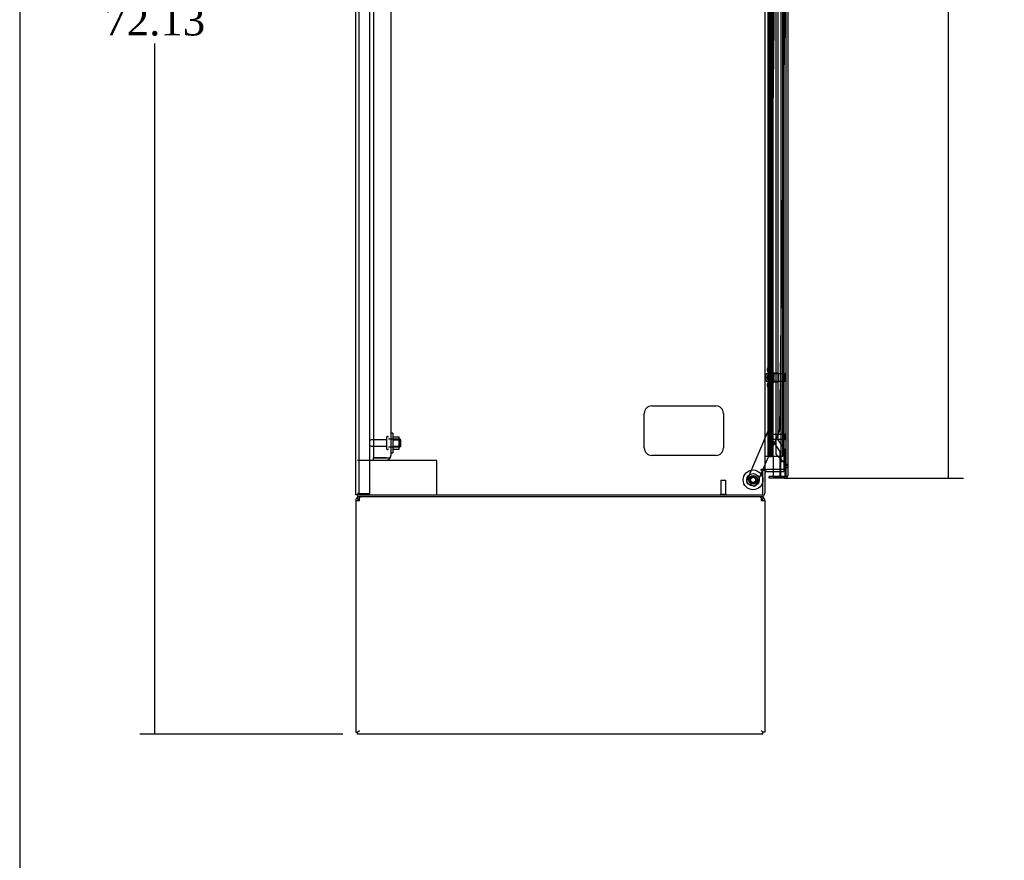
# Model space of a CAD drawing. Header units: inches. Extents: x 25 to 383, y 21 to 262.
# Tile 3 of 19: x 25 to 75, y 104 to 146. Entities that reach past the tile are written whole.
import ezdxf
from ezdxf.lldxf.tags import DXFTag

# ---------------------------------------------------------------- set-up
doc = ezdxf.new("R2010")
doc.units = ezdxf.units.IN
doc.header["$MEASUREMENT"] = 0
for name, color, linetype in [('COM43132', 7, 'Continuous'), ('COM50521', 7, 'Continuous'), ('COM50799-2', 7, 'Continuous'), ('COM54578-56', 7, 'Continuous'), ('COM54928-5', 7, 'Continuous'), ('COM55702-58', 7, 'Continuous'), ('COM56694-2', 7, 'Continuous'), ('COM70839-2', 7, 'Continuous'), ('COM71155-12', 7, 'Continuous'), ('COM71163-11', 7, 'Continuous'), ('Default', 7, 'Continuous'), ('GSK11033', 7, 'Continuous'), ('NTS166105', 7, 'Continuous'), ('NTS18147', 7, 'Continuous'), ('QLB20205', 7, 'Continuous'), ('ROL87452', 7, 'Continuous'), ('RVT17786', 7, 'Continuous'), ('STD21878', 7, 'Continuous'), ('STD26094', 7, 'Continuous'), ('STD26265', 7, 'Continuous'), ('WAF25059', 7, 'Continuous'), ('WAF25376', 7, 'Continuous'), ('WAM30038', 7, 'Continuous')]:
    doc.layers.add(name, color=color, linetype=linetype)
doc.styles.add('SEACAD_Times_New_Roman', font='times.ttf')
tags = doc.linetypes.add('HIDDEN2', pattern=[0.1875, 0.125, -0.0625]).pattern_tags.tags
tags[6:7] = [DXFTag(74, 4), DXFTag(75, 0), DXFTag(340, '0'), DXFTag(46, 0.0), DXFTag(50, 0.0), DXFTag(44, 0.0), DXFTag(45, 0.0)]
tags[4:5] = [DXFTag(74, 4), DXFTag(75, 0), DXFTag(340, '0'), DXFTag(46, 0.0), DXFTag(50, 0.0), DXFTag(44, 0.0), DXFTag(45, 0.0)]
doc.dimstyles.new('HAMMOND_(STH_-_300x200)', dxfattribs={"dimtxt": 1.5, "dimasz": 1.875, "dimexe": 0.75, "dimexo": 0.75, "dimgap": 0.375, "dimtad": 0, "dimtih": 1, "dimtoh": 1, "dimzin": 0, "dimdsep": 46, "dimtxsty": 'SEACAD_Times_New_Roman', "dimblk1": '_SE_FILLED', "dimblk2": '_SE_FILLED', "dimsah": 1, "dimcen": 0.75, "dimadec": 0, "dimazin": 0, "dimtfac": 0.8, "dimtofl": 0, "dimtmove": 0, "dimatfit": 3, "dimfxl": 0, "dimtolj": 1, "dimtzin": 0, "dimarcsym": 0})

# ---------------------------------------------------------------- blocks, each defined once
blk = doc.blocks.new('SE3')
at = {"layer": 'COM43132', "color": 7, "linetype": 'HIDDEN2'}
for p, q in [((19.218, 156.966), (19.218, 101.217)), ((20.093, 156.841), (20.093, 101.341)), ((19.218, 101.217), (19.843, 101.217)), ((19.218, 101.091), (19.218, 101.216)), ((19.843, 101.216), (19.218, 101.216)), ((19.843, 101.091), (19.218, 101.091)), ((19.843, 101.217), (20.021, 101.217)), ((19.843, 101.216), (19.843, 101.216)), ((19.843, 101.216), (19.97, 101.216)), ((19.97, 101.216), (20.021, 101.166)), ((20.093, 101.341), (20.093, 101.341)), ((20.093, 101.341), (20.093, 101.341))]:
    blk.add_line(p, q, dxfattribs=at)
for start, end in [(270, 315.4399), (315.4399, 359.8781), (359.9564, 0)]:
    blk.add_arc((19.843, 101.341), 0.25, start, end, dxfattribs=at)
blk.add_open_spline([(20.021, 101.217), (20.044, 101.237), (20.062, 101.258), (20.086, 101.3), (20.093, 101.32), (20.093, 101.341)], degree=3, knots=[0, 0, 0, 0, 0.5, 0.5, 1, 1, 1, 1], dxfattribs=at)
at = {"layer": 'COM50521', "color": 7, "linetype": 'HIDDEN2'}
for p, q in [((19.218, 101.091), (18.406, 101.091)), ((22.263, 101.091), (19.843, 101.091)), ((22.406, 101.091), (22.263, 101.091)), ((22.406, 99.341), (22.406, 101.091))]:
    blk.add_line(p, q, dxfattribs=at)
at = {"layer": 'COM50799-2', "color": 7, "linetype": 'Continuous'}
for p, q in [((40.159, 158.291), (40.159, 100.327)), ((39.414, 101.309), (39.414, 100.279)), ((39.814, 100.279), (39.221, 100.279)), ((39.221, 100.184), (39.221, 100.279)), ((40.016, 100.184), (39.221, 100.184)), ((39.414, 100.279), (40.016, 100.279)), ((40.016, 100.279), (40.016, 100.279)), ((40.016, 100.279), (40.078, 100.279)), ((40.016, 100.279), (40.129, 100.279)), ((40.078, 100.279), (40.129, 100.24)), ((40.159, 100.327), (40.159, 100.327)), ((40.159, 100.327), (40.159, 100.327)), ((40.159, 100.327), (40.159, 100.327))]:
    blk.add_line(p, q, dxfattribs=at)
at = {"layer": 'COM50799-2', "color": 7, "linetype": 'HIDDEN2'}
for p, q in [((39.314, 102.404), (39.314, 157.185)), ((39.314, 101.432), (39.314, 102.154)), ((39.314, 101.432), (39.414, 101.432)), ((39.355, 101.331), (39.414, 101.389)), ((39.414, 101.273), (39.355, 101.331))]:
    blk.add_line(p, q, dxfattribs=at)
for radius, end in [(0.143, 225), (0.048, 206.3843)]:
    blk.add_arc((39.457, 101.432), radius, 180, end, dxfattribs=at)
at = {"layer": 'COM50799-2', "color": 7, "linetype": 'Continuous'}
for start, end in [(270, 322.4964), (322.4964, 359.8439), (359.9238, 0)]:
    blk.add_arc((40.016, 100.327), 0.143, start, end, dxfattribs=at)
blk.add_open_spline([(40.129, 100.279), (40.139, 100.287), (40.146, 100.295), (40.153, 100.307), (40.155, 100.311), (40.158, 100.319), (40.159, 100.323), (40.159, 100.327)], degree=3, knots=[0, 0, 0, 0, 0.5, 0.5, 0.75, 0.75, 1, 1, 1, 1], dxfattribs=at)
at = {"layer": 'COM54578-56', "color": 7, "linetype": 'HIDDEN2'}
for p, q in [((39.247, 157.309), (39.247, 102.309)), ((39.347, 102.309), (39.347, 157.309)), ((39.901, 101.309), (39.901, 157.309)), ((39.171, 123.309), (39.171, 124.309)), ((39.18, 124.309), (39.18, 123.31)), ((39.307, 124.309), (39.307, 123.31)), ((39.18, 123.31), (39.18, 123.309)), ((39.18, 123.308), (39.307, 123.308)), ((39.255, 123.309), (39.255, 122.309)), ((39.297, 123.309), (39.297, 122.309)), ((39.352, 123.308), (39.307, 123.308)), ((39.171, 121.309), (39.171, 122.309)), ((39.18, 122.309), (39.18, 121.31)), ((39.307, 122.309), (39.307, 121.31)), ((39.18, 121.31), (39.18, 121.309)), ((39.18, 121.308), (39.307, 121.308)), ((39.255, 121.309), (39.255, 120.309)), ((39.297, 121.309), (39.297, 120.309)), ((39.352, 121.308), (39.307, 121.308)), ((39.171, 119.309), (39.171, 120.309)), ((39.18, 120.309), (39.18, 119.31)), ((39.307, 120.309), (39.307, 119.31)), ((39.18, 119.31), (39.18, 119.309)), ((39.18, 119.308), (39.307, 119.308)), ((39.255, 119.309), (39.255, 118.309)), ((39.297, 119.309), (39.297, 118.309)), ((39.352, 119.308), (39.307, 119.308)), ((39.171, 117.309), (39.171, 118.309)), ((39.18, 118.309), (39.18, 117.31)), ((39.307, 118.309), (39.307, 117.31)), ((39.18, 117.31), (39.18, 117.309)), ((39.18, 117.308), (39.307, 117.308)), ((39.255, 117.309), (39.255, 116.309)), ((39.297, 117.309), (39.297, 116.309)), ((39.352, 117.308), (39.307, 117.308)), ((39.171, 115.309), (39.171, 116.309)), ((39.18, 116.309), (39.18, 115.31)), ((39.307, 116.309), (39.307, 115.31)), ((39.18, 115.31), (39.18, 115.309)), ((39.18, 115.308), (39.307, 115.308)), ((39.255, 115.309), (39.255, 114.309)), ((39.297, 115.309), (39.297, 114.309)), ((39.352, 115.308), (39.307, 115.308)), ((39.171, 113.309), (39.171, 114.309)), ((39.18, 114.309), (39.18, 113.31)), ((39.307, 114.309), (39.307, 113.31)), ((39.18, 113.31), (39.18, 113.309)), ((39.18, 113.308), (39.307, 113.308)), ((39.255, 113.309), (39.255, 112.309)), ((39.297, 113.309), (39.297, 112.309)), ((39.352, 113.308), (39.307, 113.308)), ((39.171, 111.309), (39.171, 112.309)), ((39.18, 112.309), (39.18, 111.31)), ((39.307, 112.309), (39.307, 111.31)), ((39.18, 111.31), (39.18, 111.309)), ((39.18, 111.308), (39.307, 111.308)), ((39.255, 111.309), (39.255, 110.309)), ((39.297, 111.309), (39.297, 110.309)), ((39.352, 111.308), (39.307, 111.308)), ((39.171, 109.309), (39.171, 110.309)), ((39.18, 110.309), (39.18, 109.31)), ((39.307, 110.309), (39.307, 109.31)), ((39.18, 109.31), (39.18, 109.309)), ((39.18, 109.308), (39.307, 109.308)), ((39.255, 109.309), (39.255, 108.309)), ((39.297, 109.309), (39.297, 108.309)), ((39.352, 109.308), (39.307, 109.308)), ((39.171, 107.309), (39.171, 108.309)), ((39.18, 108.309), (39.18, 107.31)), ((39.307, 108.309), (39.307, 107.31)), ((39.18, 107.31), (39.18, 107.309)), ((39.18, 107.308), (39.307, 107.308)), ((39.255, 107.309), (39.255, 106.309)), ((39.297, 107.309), (39.297, 106.309)), ((39.352, 107.308), (39.307, 107.308)), ((39.171, 105.309), (39.171, 106.309)), ((39.18, 106.309), (39.18, 105.31)), ((39.307, 106.309), (39.307, 105.31)), ((39.18, 105.31), (39.18, 105.309)), ((39.18, 105.308), (39.307, 105.308)), ((39.255, 105.309), (39.255, 104.309)), ((39.297, 105.309), (39.297, 104.309)), ((39.352, 105.308), (39.307, 105.308)), ((39.171, 103.309), (39.171, 104.309)), ((39.18, 104.309), (39.18, 103.31)), ((39.307, 104.309), (39.307, 103.31)), ((39.18, 103.31), (39.18, 103.309)), ((39.18, 103.308), (39.307, 103.308)), ((39.255, 103.309), (39.255, 102.309)), ((39.297, 103.309), (39.297, 102.309)), ((39.352, 103.308), (39.307, 103.308)), ((39.171, 101.309), (39.171, 102.309)), ((39.18, 102.309), (39.18, 101.309)), ((39.247, 102.309), (39.247, 101.309)), ((39.307, 102.309), (39.307, 101.309)), ((39.347, 101.309), (39.347, 102.309)), ((39.234, 101.274), (39.234, 101.3)), ((39.234, 101.3), (39.284, 101.3)), ((39.284, 101.274), (39.234, 101.274)), ((39.247, 101.309), (39.247, 101.3)), ((39.309, 101.3), (39.284, 101.3)), ((39.309, 101.274), (39.284, 101.274)), ((39.309, 101.3), (39.359, 101.3)), ((39.359, 101.274), (39.309, 101.274)), ((39.347, 101.3), (39.347, 101.309)), ((39.359, 101.3), (39.359, 101.274)), ((39.414, 101.309), (39.901, 101.309))]:
    blk.add_line(p, q, dxfattribs=at)
at = {"layer": 'COM54578-56', "color": 7, "linetype": 'Continuous'}
for p, q in [((39.21, 123.309), (39.21, 124.309)), ((39.414, 123.309), (39.414, 124.309)), ((39.166, 122.309), (39.166, 123.309)), ((39.166, 123.309), (39.21, 123.309)), ((39.171, 123.309), (39.171, 122.309)), ((39.18, 123.31), (39.414, 123.31)), ((39.18, 123.309), (39.18, 122.309)), ((39.21, 123.309), (39.414, 123.309)), ((39.414, 122.309), (39.414, 123.31)), ((39.166, 122.309), (39.21, 122.309)), ((39.21, 122.309), (39.414, 122.309)), ((39.21, 122.309), (39.414, 122.309)), ((39.21, 121.309), (39.21, 122.309)), ((39.414, 121.309), (39.414, 122.309)), ((39.166, 120.309), (39.166, 121.309)), ((39.166, 121.309), (39.21, 121.309)), ((39.171, 121.309), (39.171, 120.309)), ((39.18, 121.31), (39.414, 121.31)), ((39.18, 121.309), (39.18, 120.309)), ((39.21, 121.309), (39.414, 121.309)), ((39.414, 120.309), (39.414, 121.31)), ((39.166, 120.309), (39.21, 120.309)), ((39.21, 120.309), (39.414, 120.309)), ((39.21, 120.309), (39.414, 120.309)), ((39.21, 119.309), (39.21, 120.309)), ((39.414, 119.309), (39.414, 120.309)), ((39.166, 118.309), (39.166, 119.309)), ((39.166, 119.309), (39.21, 119.309)), ((39.171, 119.309), (39.171, 118.309)), ((39.18, 119.31), (39.414, 119.31)), ((39.18, 119.309), (39.18, 118.309)), ((39.21, 119.309), (39.414, 119.309)), ((39.414, 118.309), (39.414, 119.31)), ((39.166, 118.309), (39.21, 118.309)), ((39.21, 118.309), (39.414, 118.309)), ((39.21, 118.309), (39.414, 118.309)), ((39.21, 117.309), (39.21, 118.309)), ((39.414, 117.309), (39.414, 118.309)), ((39.166, 116.309), (39.166, 117.309)), ((39.166, 117.309), (39.21, 117.309)), ((39.171, 117.309), (39.171, 116.309)), ((39.18, 117.31), (39.414, 117.31)), ((39.18, 117.309), (39.18, 116.309)), ((39.21, 117.309), (39.414, 117.309)), ((39.414, 116.309), (39.414, 117.31)), ((39.166, 116.309), (39.21, 116.309)), ((39.21, 116.309), (39.414, 116.309)), ((39.21, 116.309), (39.414, 116.309)), ((39.21, 115.309), (39.21, 116.309)), ((39.414, 115.309), (39.414, 116.309)), ((39.166, 114.309), (39.166, 115.309)), ((39.166, 115.309), (39.21, 115.309)), ((39.171, 115.309), (39.171, 114.309)), ((39.18, 115.31), (39.414, 115.31)), ((39.18, 115.309), (39.18, 114.309)), ((39.21, 115.309), (39.414, 115.309)), ((39.414, 114.309), (39.414, 115.31)), ((39.166, 114.309), (39.21, 114.309)), ((39.21, 114.309), (39.414, 114.309)), ((39.21, 114.309), (39.414, 114.309)), ((39.21, 113.309), (39.21, 114.309)), ((39.414, 113.309), (39.414, 114.309)), ((39.166, 112.309), (39.166, 113.309)), ((39.166, 113.309), (39.21, 113.309)), ((39.171, 113.309), (39.171, 112.309)), ((39.18, 113.31), (39.414, 113.31)), ((39.18, 113.309), (39.18, 112.309)), ((39.21, 113.309), (39.414, 113.309)), ((39.414, 112.309), (39.414, 113.31)), ((39.166, 112.309), (39.21, 112.309)), ((39.21, 112.309), (39.414, 112.309)), ((39.21, 112.309), (39.414, 112.309)), ((39.21, 111.309), (39.21, 112.309)), ((39.414, 111.309), (39.414, 112.309)), ((39.166, 110.309), (39.166, 111.309)), ((39.166, 111.309), (39.21, 111.309)), ((39.171, 111.309), (39.171, 110.309)), ((39.18, 111.31), (39.414, 111.31)), ((39.18, 111.309), (39.18, 110.309)), ((39.21, 111.309), (39.414, 111.309)), ((39.414, 110.309), (39.414, 111.31)), ((39.166, 110.309), (39.21, 110.309)), ((39.21, 110.309), (39.414, 110.309)), ((39.21, 110.309), (39.414, 110.309)), ((39.21, 109.309), (39.21, 110.309)), ((39.414, 109.309), (39.414, 110.309)), ((39.166, 108.309), (39.166, 109.309)), ((39.166, 109.309), (39.21, 109.309)), ((39.171, 109.309), (39.171, 108.309)), ((39.18, 109.31), (39.414, 109.31)), ((39.18, 109.309), (39.18, 108.309)), ((39.21, 109.309), (39.414, 109.309)), ((39.414, 108.309), (39.414, 109.31)), ((39.166, 108.309), (39.21, 108.309)), ((39.21, 108.309), (39.414, 108.309)), ((39.21, 108.309), (39.414, 108.309)), ((39.21, 107.309), (39.21, 108.309)), ((39.414, 107.309), (39.414, 108.309)), ((39.166, 106.309), (39.166, 107.309)), ((39.166, 107.309), (39.21, 107.309)), ((39.171, 107.309), (39.171, 106.309)), ((39.18, 107.31), (39.414, 107.31)), ((39.18, 107.309), (39.18, 106.309)), ((39.21, 107.309), (39.414, 107.309)), ((39.414, 106.309), (39.414, 107.31)), ((39.166, 106.309), (39.21, 106.309)), ((39.21, 106.309), (39.414, 106.309)), ((39.21, 106.309), (39.414, 106.309)), ((39.21, 105.309), (39.21, 106.309)), ((39.414, 105.309), (39.414, 106.309)), ((39.166, 104.309), (39.166, 105.309)), ((39.166, 105.309), (39.21, 105.309)), ((39.171, 105.309), (39.171, 104.309)), ((39.18, 105.31), (39.414, 105.31)), ((39.18, 105.309), (39.18, 104.309)), ((39.21, 105.309), (39.414, 105.309)), ((39.414, 104.309), (39.414, 105.31)), ((39.166, 104.309), (39.21, 104.309)), ((39.21, 104.309), (39.414, 104.309)), ((39.21, 104.309), (39.414, 104.309)), ((39.21, 103.309), (39.21, 104.309)), ((39.414, 103.309), (39.414, 104.309)), ((39.166, 102.309), (39.166, 103.309)), ((39.166, 103.309), (39.21, 103.309)), ((39.171, 103.309), (39.171, 102.309)), ((39.18, 103.31), (39.414, 103.31)), ((39.18, 103.309), (39.18, 102.309)), ((39.21, 103.309), (39.414, 103.309)), ((39.414, 102.309), (39.414, 103.31)), ((39.166, 102.309), (39.21, 102.309)), ((39.414, 102.309), (39.18, 102.309)), ((39.21, 101.309), (39.21, 102.309)), ((39.21, 102.309), (39.414, 102.309)), ((39.247, 102.309), (39.247, 102.309)), ((39.347, 102.309), (39.347, 102.309)), ((39.352, 102.309), (39.352, 102.309)), ((39.414, 102.309), (39.414, 102.309)), ((39.414, 101.309), (39.414, 102.309)), ((38.999, 101.309), (39.21, 101.309)), ((39.21, 101.309), (39.414, 101.309))]:
    blk.add_line(p, q, dxfattribs=at)
at = {"layer": 'COM54928-5', "color": 7, "linetype": 'Continuous'}
for p, q in [((18.433, 99.124), (18.366, 99.191)), ((18.501, 99.191), (18.501, 99.246)), ((18.501, 99.056), (18.501, 99.191)), ((38.809, 99.191), (38.809, 99.246)), ((38.809, 99.191), (38.809, 99.056)), ((38.876, 99.124), (38.943, 99.191)), ((18.311, 99.056), (18.311, 87.342)), ((18.311, 99.056), (18.501, 99.056)), ((38.809, 99.056), (38.999, 99.056)), ((38.999, 99.056), (38.999, 87.342)), ((18.311, 87.342), (18.406, 87.342)), ((18.406, 87.342), (18.501, 87.436)), ((18.406, 87.341), (18.501, 87.436)), ((18.406, 87.246), (18.406, 87.341)), ((38.904, 87.246), (18.406, 87.246)), ((38.904, 87.342), (38.809, 87.436)), ((38.904, 87.341), (38.809, 87.436)), ((38.999, 87.342), (38.904, 87.342)), ((38.904, 87.246), (38.904, 87.341))]:
    blk.add_line(p, q, dxfattribs=at)
for centre, radius, start, end in [((18.501, 99.056), 0.19, 135, 180), ((18.501, 99.056), 0.19, 90, 135), ((18.501, 99.056), 0.095, 135, 180), ((18.501, 99.056), 0.095, 90, 135), ((18.501, 99.056), 0.095, 90, 135), ((38.809, 99.056), 0.19, 45, 90), ((38.809, 99.056), 0.095, 45, 90), ((38.809, 99.056), 0.095, 0, 45), ((38.809, 99.056), 0.19, 0, 45)]:
    blk.add_arc(centre, radius, start, end, dxfattribs=at)
for points in [[(18.575, 99.246), (18.563, 99.246), (18.55, 99.242), (18.525, 99.222), (18.513, 99.208), (18.501, 99.191)], [(38.809, 99.191), (38.796, 99.208), (38.784, 99.222), (38.759, 99.242), (38.746, 99.246), (38.734, 99.246)]]:
    blk.add_open_spline(points, degree=3, knots=[0, 0, 0, 0, 0.5, 0.5, 1, 1, 1, 1], dxfattribs=at)
at = {"layer": 'COM55702-58', "color": 7, "linetype": 'HIDDEN2'}
for p, q in [((18.478, 99.423), (18.478, 159.173)), ((19.031, 99.423), (19.031, 159.173)), ((18.478, 99.423), (18.406, 99.423)), ((18.478, 99.423), (18.593, 99.423)), ((18.593, 99.423), (18.843, 99.423)), ((18.843, 99.423), (19.031, 99.423))]:
    blk.add_line(p, q, dxfattribs=at)
at = {"layer": 'COM56694-2', "color": 7, "linetype": 'HIDDEN2'}
for p, q in [((39.559, 157.214), (39.559, 101.404)), ((39.559, 101.404), (40.016, 100.947)), ((40.064, 100.832), (40.159, 100.832)), ((40.159, 100.707), (40.064, 100.707))]:
    blk.add_line(p, q, dxfattribs=at)
at = {"layer": 'COM56694-2', "color": 7, "linetype": 'Continuous'}
for start, end in [(322.4964, 337.5757), (340.1967, 0)]:
    blk.add_arc((40.016, 100.327), 0.143, start, end, dxfattribs=at)
at = {"layer": 'COM56694-2', "color": 7, "linetype": 'HIDDEN2'}
for points in [[(40.159, 100.832), (40.159, 100.842), (40.155, 100.851), (40.141, 100.87), (40.13, 100.88), (40.103, 100.899), (40.088, 100.909), (40.053, 100.928), (40.034, 100.937), (40.016, 100.947)], [(40.064, 100.832), (40.064, 100.842), (40.062, 100.851), (40.058, 100.87), (40.054, 100.88), (40.045, 100.899), (40.04, 100.909), (40.028, 100.928), (40.022, 100.937), (40.016, 100.947)]]:
    blk.add_open_spline(points, degree=3, knots=[0, 0, 0, 0, 0.25, 0.25, 0.5, 0.5, 0.75, 0.75, 1, 1, 1, 1], dxfattribs=at)
at = {"layer": 'COM70839-2', "color": 7, "linetype": 'HIDDEN2'}
for p, q in [((39.523, 128.558), (39.216, 102.714)), ((40.038, 127.177), (39.746, 102.627)), ((39.216, 102.714), (38.084, 100.071)), ((39.736, 102.579), (38.897, 100.621)), ((38.884, 100.591), (38.572, 99.862)), ((38.408, 99.796), (38.15, 99.907))]:
    blk.add_line(p, q, dxfattribs=at)
at = {"layer": 'COM70839-2', "color": 7, "linetype": 'Continuous'}
blk.add_line((38.897, 100.621), (38.884, 100.591), dxfattribs=at)
at = {"layer": 'COM70839-2', "color": 7, "linetype": 'HIDDEN2'}
blk.add_circle((38.404, 100.104), 0.129, dxfattribs=at)
for centre, start, end in [((39.621, 102.628), 336.8076, 359.3196), ((38.199, 100.022), 156.8076, 246.8076), ((38.457, 99.911), 246.8076, 336.8076)]:
    blk.add_arc(centre, 0.125, start, end, dxfattribs=at)
at = {"layer": 'COM71155-12', "color": 7, "linetype": 'Continuous'}
for p, q in [((18.311, 99.341), (18.311, 159.276)), ((38.999, 157.996), (38.999, 100.621)), ((38.999, 100.621), (38.809, 100.621)), ((38.809, 100.591), (38.904, 100.591)), ((38.904, 99.341), (38.904, 100.591)), ((38.999, 100.621), (39.094, 100.621)), ((39.414, 100.621), (39.094, 100.621)), ((18.501, 99.341), (18.311, 99.341)), ((18.501, 99.341), (38.904, 99.341))]:
    blk.add_line(p, q, dxfattribs=at)
at = {"layer": 'COM71155-12', "color": 7, "linetype": 'HIDDEN2'}
for p, q in [((39.966, 157.996), (39.966, 100.621)), ((39.966, 100.621), (39.414, 100.621))]:
    blk.add_line(p, q, dxfattribs=at)
at = {"layer": 'COM71155-12', "color": 7, "linetype": 'Continuous'}
blk.add_arc((38.809, 100.606), 0.015, 90, 270, dxfattribs=at)
at = {"layer": 'COM71163-11', "color": 7, "linetype": 'Continuous'}
for p, q in [((38.904, 100.591), (38.999, 100.591)), ((38.999, 100.591), (38.999, 99.436)), ((39.094, 100.526), (39.414, 100.526)), ((18.406, 99.341), (18.406, 99.246)), ((38.809, 99.246), (18.406, 99.246))]:
    blk.add_line(p, q, dxfattribs=at)
at = {"layer": 'COM71163-11', "color": 7, "linetype": 'HIDDEN2'}
for p in [(39.966, 100.621), (39.414, 100.526)]:
    blk.add_line(p, (39.966, 100.526), dxfattribs=at)
at = {"layer": 'COM71163-11', "color": 7, "linetype": 'Continuous'}
for centre, radius, start, end in [((39.094, 100.431), 0.19, 90, 122.6369), ((39.094, 100.431), 0.095, 90, 180), ((38.809, 99.436), 0.19, 270, 0)]:
    blk.add_arc(centre, radius, start, end, dxfattribs=at)
at = {"layer": 'COM71163-11', "color": 7, "linetype": 'HIDDEN2'}
blk.add_arc((38.809, 99.436), 0.095, 270, 0, dxfattribs=at)
at = {"layer": 'GSK11033', "color": 7, "linetype": 'HIDDEN2'}
for p, q in [((39.814, 157.589), (39.814, 101.029)), ((40.064, 157.589), (40.064, 101.029)), ((39.409, 156.554), (39.409, 102.054)), ((39.659, 156.475), (39.659, 102.133)), ((39.659, 102.133), (40.014, 101.625)), ((39.409, 102.054), (39.764, 101.547)), ((40.014, 101.625), (40.014, 100.279)), ((39.764, 101.547), (39.764, 100.279)), ((39.814, 101.029), (40.064, 101.029)), ((39.814, 101.029), (40.064, 101.029)), ((39.814, 100.279), (39.814, 101.029)), ((40.064, 101.029), (40.064, 100.279))]:
    blk.add_line(p, q, dxfattribs=at)
at = {"layer": 'GSK11033', "color": 7, "linetype": 'Continuous'}
for p, q in [((39.764, 100.279), (39.764, 100.279)), ((40.064, 100.279), (39.814, 100.279)), ((39.814, 100.279), (39.814, 100.279)), ((40.064, 100.279), (40.064, 100.279))]:
    blk.add_line(p, q, dxfattribs=at)
at = {"layer": 'NTS166105', "color": 7, "linetype": 'HIDDEN2'}
for p, q in [((20.189, 102.282), (20.509, 102.282)), ((20.189, 102.121), (20.509, 102.121)), ((20.509, 102.121), (20.509, 102.282)), ((20.509, 101.811), (20.509, 102.121)), ((20.189, 101.811), (20.509, 101.811)), ((20.189, 101.651), (20.509, 101.651)), ((20.509, 101.651), (20.509, 101.811))]:
    blk.add_line(p, q, dxfattribs=at)
at = {"layer": 'NTS18147', "color": 7, "linetype": 'HIDDEN2'}
for p, q in [((39.122, 105.68), (39.122, 105.625)), ((39.184, 105.774), (39.184, 105.779)), ((39.247, 105.779), (39.184, 105.779)), ((39.184, 105.774), (39.247, 105.774)), ((39.184, 105.586), (39.184, 105.468)), ((39.247, 105.586), (39.184, 105.586)), ((39.247, 105.774), (39.247, 105.779)), ((39.247, 105.586), (39.247, 105.774)), ((39.247, 105.468), (39.247, 105.586)), ((39.184, 105.468), (39.247, 105.468)), ((39.184, 105.09), (39.184, 104.972)), ((39.247, 105.09), (39.184, 105.09)), ((39.684, 105.499), (39.247, 105.499)), ((39.247, 105.09), (39.247, 105.468)), ((39.247, 104.972), (39.247, 105.09)), ((39.247, 105.059), (39.684, 105.059)), ((39.684, 105.059), (39.684, 105.499)), ((39.122, 104.933), (39.122, 104.878)), ((39.184, 104.972), (39.247, 104.972)), ((39.184, 104.784), (39.184, 104.779)), ((39.247, 104.784), (39.184, 104.784)), ((39.184, 104.779), (39.247, 104.779)), ((39.247, 104.784), (39.247, 104.972)), ((39.247, 104.784), (39.247, 104.779))]:
    blk.add_line(p, q, dxfattribs=at)
blk.add_arc((39.44, 105.279), 0.318, 143.6338, 216.3662, dxfattribs=at)
for centre, start_param, end_param in [((39.44, 105.68), 2.506883, 3.776302), ((39.44, 105.625), 3.141593, 3.776302), ((39.44, 104.878), 2.506883, 3.776302), ((39.44, 104.933), 2.506883, 3.141593)]:
    blk.add_ellipse(centre, major_axis=(0.318, 0), ratio=0.5, start_param=start_param, end_param=end_param, dxfattribs=at)
at = {"layer": 'QLB20205', "color": 7, "linetype": 'HIDDEN2'}
for p, q in [((33.279, 103.841), (36.529, 103.841)), ((32.904, 101.716), (32.904, 103.466)), ((36.904, 103.466), (36.904, 101.716)), ((36.529, 101.341), (33.279, 101.341))]:
    blk.add_line(p, q, dxfattribs=at)
for centre, start, end in [((33.279, 103.466), 90, 180), ((36.529, 103.466), 0, 90), ((33.279, 101.716), 180, 270), ((36.529, 101.716), 270, 0)]:
    blk.add_arc(centre, 0.375, start, end, dxfattribs=at)
at = {"layer": 'ROL87452', "color": 7, "linetype": 'HIDDEN2'}
for radius in [0.5, 0.206]:
    blk.add_circle((38.404, 100.104), radius, dxfattribs=at)
at = {"layer": 'RVT17786', "color": 7, "linetype": 'HIDDEN2'}
blk.add_circle((38.404, 100.104), 0.217, dxfattribs=at)
at = {"layer": 'STD21878', "color": 7, "linetype": 'HIDDEN2'}
for p, q in [((39.314, 102.154), (39.314, 102.404)), ((40.032, 102.404), (39.314, 102.404)), ((39.314, 102.154), (40.032, 102.154)), ((40.032, 102.138), (40.032, 102.419)), ((40.064, 102.419), (40.032, 102.419)), ((40.032, 102.138), (40.064, 102.138)), ((36.779, 100.091), (37.029, 100.091)), ((36.779, 100.091), (36.779, 99.373)), ((37.029, 99.373), (37.029, 100.091)), ((36.763, 99.373), (37.044, 99.373)), ((36.763, 99.373), (36.763, 99.341)), ((37.044, 99.341), (37.044, 99.373))]:
    blk.add_line(p, q, dxfattribs=at)
at = {"layer": 'STD26094', "color": 7, "linetype": 'HIDDEN2'}
for p, q in [((19.868, 102.131), (19.091, 102.131)), ((19.868, 102.261), (19.868, 101.671)), ((19.938, 102.291), (19.898, 102.291)), ((20.555, 102.154), (19.968, 102.154)), ((20.555, 102.154), (20.555, 101.779)), ((20.593, 102.116), (20.555, 102.154)), ((20.593, 101.816), (20.593, 102.116)), ((19.091, 101.801), (19.868, 101.801)), ((19.898, 101.641), (19.938, 101.641)), ((19.968, 101.779), (20.555, 101.779)), ((20.555, 101.779), (20.593, 101.816))]:
    blk.add_line(p, q, dxfattribs=at)
for centre, radius, start, end in [((19.091, 102.071), 0.06, 90, 180), ((19.898, 102.261), 0.03, 90, 180), ((19.938, 102.261), 0.03, 0, 90), ((19.091, 101.861), 0.06, 180, 270), ((19.898, 101.671), 0.03, 180, 270), ((19.938, 101.671), 0.03, 270, 0)]:
    blk.add_arc(centre, radius, start, end, dxfattribs=at)
at = {"layer": 'STD26265', "color": 7, "linetype": 'HIDDEN2'}
for p, q in [((39.064, 105.094), (39.064, 105.464)), ((40.029, 105.464), (39.064, 105.464)), ((39.064, 105.094), (40.029, 105.094)), ((40.029, 105.094), (40.029, 105.464)), ((40.064, 105.429), (40.029, 105.464)), ((40.029, 105.094), (40.064, 105.129))]:
    blk.add_line(p, q, dxfattribs=at)
at = {"layer": 'WAF25059', "color": 7, "linetype": 'HIDDEN2'}
for p, q in [((20.189, 102.466), (20.093, 102.466)), ((20.189, 102.466), (20.189, 101.466)), ((20.093, 101.466), (20.189, 101.466))]:
    blk.add_line(p, q, dxfattribs=at)
at = {"layer": 'WAF25376', "color": 7, "linetype": 'HIDDEN2'}
for radius in [0.315, 0.14]:
    blk.add_circle((38.404, 100.104), radius, dxfattribs=at)
at = {"layer": 'WAM30038', "color": 7, "linetype": 'HIDDEN2'}
for p, q in [((39.372, 105.654), (39.372, 104.904)), ((39.396, 105.654), (39.372, 105.654)), ((39.396, 105.654), (39.396, 104.904)), ((39.414, 105.459), (39.444, 105.44)), ((39.444, 105.118), (39.414, 105.099)), ((39.46, 105.453), (39.415, 105.481)), ((39.415, 105.456), (39.46, 105.428)), ((39.46, 105.296), (39.415, 105.296)), ((39.415, 105.261), (39.46, 105.261)), ((39.46, 105.13), (39.415, 105.102)), ((39.415, 105.077), (39.46, 105.105)), ((39.444, 105.44), (39.46, 105.453)), ((39.46, 105.105), (39.444, 105.118)), ((39.46, 105.507), (39.46, 105.453)), ((39.46, 105.428), (39.46, 105.296)), ((39.46, 105.261), (39.46, 105.13)), ((39.46, 105.105), (39.46, 105.051)), ((39.372, 104.904), (39.396, 104.904))]:
    blk.add_line(p, q, dxfattribs=at)
for centre, radius, start, end in [((39.983, 106.185), 0.854, 226.5547, 228.2901), ((39.414, 105.278), 0.0182, 87.1609, 177.9942), ((39.414, 105.28), 0.0181, 181.7718, 273.073), ((39.98, 104.376), 0.85, 131.7058, 133.4493)]:
    blk.add_arc(centre, radius, start, end, dxfattribs=at)
for points, knots in [([(39.396, 105.481), (39.396, 105.479), (39.396, 105.476), (39.399, 105.472), (39.401, 105.469), (39.406, 105.463), (39.41, 105.459), (39.415, 105.456)], [0, 0, 0, 0, 0.25, 0.25, 0.5, 0.5, 1, 1, 1, 1]), ([(39.415, 105.102), (39.412, 105.1), (39.41, 105.099), (39.406, 105.095), (39.404, 105.093), (39.401, 105.089), (39.399, 105.086), (39.396, 105.081), (39.396, 105.079), (39.396, 105.077)], [0, 0, 0, 0, 0.25, 0.25, 0.5, 0.5, 0.75, 0.75, 1, 1, 1, 1]), ([(39.415, 105.481), (39.412, 105.482), (39.41, 105.484), (39.406, 105.485), (39.404, 105.486), (39.402, 105.486), (39.401, 105.486), (39.401, 105.486)], [0, 0, 0, 0, 0.25, 0.25, 0.5, 0.5, 0.5626015, 0.5626015, 0.5626015, 0.5626015]), ([(39.401, 105.072), (39.401, 105.072), (39.402, 105.072), (39.406, 105.072), (39.41, 105.074), (39.415, 105.077)], [0.4389304, 0.4389304, 0.4389304, 0.4389304, 0.5, 0.5, 1, 1, 1, 1]), ([(39.415, 105.547), (39.417, 105.545), (39.419, 105.543), (39.421, 105.542), (39.434, 105.53), (39.447, 105.519), (39.46, 105.507)], [0, 0, 0, 0, 0.141448, 0.141448, 0.141448, 1, 1, 1, 1]), ([(39.46, 105.051), (39.447, 105.039), (39.434, 105.028), (39.421, 105.016), (39.419, 105.014), (39.417, 105.013), (39.415, 105.011)], [0, 0, 0, 0, 0.858552, 0.858552, 0.858552, 1, 1, 1, 1])]:
    blk.add_open_spline(points, degree=3, knots=knots, dxfattribs=at)
blk = doc.blocks.new('_SE_FILLED')
at = {"color": 0}
blk.add_line((0, 0), (-1, 0), dxfattribs=at)
blk.add_solid([(0, 0), (-1, -0.1665), (-1, 0.1665), (0, 0)], dxfattribs=at)
blk = doc.blocks.new('*D65')
at = {"layer": 'Default', "color": 0, "linetype": 'Continuous', "lineweight": -2}
for p, q in [((42.304, 123.029), (42.304, 190.456)), ((52.337, 183.293), (52.337, 190.456)), ((44.179, 189.706), (44.676, 189.706)), ((50.462, 189.706), (49.966, 189.706))]:
    blk.add_line(p, q, dxfattribs=at)
at = {"layer": 'Defpoints', "color": 0, "linetype": 'Continuous'}
for p in [(52.337, 189.706), (52.337, 182.543), (42.304, 122.279)]:
    blk.add_point(p, dxfattribs=at)
at = {"layer": 'Default', "color": 0, "linetype": 'Continuous', "lineweight": -2, "xscale": 1.875, "yscale": 1.875, "zscale": 1.875, "rotation": 180}
blk.add_blockref('_SE_FILLED', (42.304, 189.706), dxfattribs=at)
at = {"layer": 'Default', "color": 0, "linetype": 'Continuous', "lineweight": -2, "xscale": 1.875, "yscale": 1.875, "zscale": 1.875}
blk.add_blockref('_SE_FILLED', (52.337, 189.706), dxfattribs=at)
at = {"layer": 'Default', "color": 0, "linetype": 'Continuous', "insert": (47.321, 189.706), "char_height": 1.5, "attachment_point": 5, "style": 'SEACAD_Times_New_Roman'}
blk.add_mtext('\\A1;\\A1;10.03', dxfattribs=at)
blk = doc.blocks.new('*D66')
at = {"layer": 'Default', "color": 0, "linetype": 'Continuous', "lineweight": -2}
for p, q in [((41.649, 182.309), (31.394, 182.309)), ((32.144, 180.434), (32.144, 147.386)), ((32.144, 112.059), (32.144, 145.106)), ((41.649, 110.184), (31.394, 110.184))]:
    blk.add_line(p, q, dxfattribs=at)
at = {"layer": 'Defpoints', "color": 0, "linetype": 'Continuous'}
for p in [(32.144, 182.309), (42.399, 182.309), (42.399, 110.184)]:
    blk.add_point(p, dxfattribs=at)
at = {"layer": 'Default', "color": 0, "linetype": 'Continuous', "lineweight": -2, "xscale": 1.875, "yscale": 1.875, "zscale": 1.875}
for p, rotation in [((32.144, 182.309), 90.00006255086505), ((32.144, 110.184), 270.000062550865)]:
    blk.add_blockref('_SE_FILLED', p, dxfattribs=dict(at, rotation=rotation))
at = {"layer": 'Default', "color": 0, "linetype": 'Continuous', "insert": (32.144, 146.246), "char_height": 1.5, "attachment_point": 5, "style": 'SEACAD_Times_New_Roman'}
blk.add_mtext('\\A1;\\A1;72.13', dxfattribs=at)
blk = doc.blocks.new('*D79')
at = {"layer": 'Default', "color": 0, "linetype": 'Continuous', "lineweight": -2}
for p, q in [((64.759, 181.371), (73.037, 181.371)), ((72.287, 179.496), (72.287, 154.638)), ((72.287, 124.996), (72.287, 149.855)), ((63.965, 123.121), (73.037, 123.121))]:
    blk.add_line(p, q, dxfattribs=at)
at = {"layer": 'Defpoints', "color": 0, "linetype": 'Continuous'}
for p in [(64.009, 181.371), (63.215, 123.121), (72.287, 123.121)]:
    blk.add_point(p, dxfattribs=at)
at = {"layer": 'Default', "color": 0, "linetype": 'Continuous', "lineweight": -2, "xscale": 1.875, "yscale": 1.875, "zscale": 1.875}
for p, rotation in [((72.287, 181.371), 90), ((72.287, 123.121), 270)]:
    blk.add_blockref('_SE_FILLED', p, dxfattribs=dict(at, rotation=rotation))
at = {"layer": 'Default', "color": 0, "linetype": 'Continuous', "insert": (72.287, 152.246), "char_height": 1.5, "attachment_point": 5, "style": 'SEACAD_Times_New_Roman'}
blk.add_mtext('\\A1;\\A1;58.25\\PDOOR ', dxfattribs=at)
blk = doc.blocks.new('BORDER')
at = {"layer": 'Default', "color": 7, "linetype": 'Continuous'}
blk.add_line((-41.86, 27.86), (-41.86, 0), dxfattribs=at)

msp = doc.modelspace()

# ---------------------------------------------------------------- block references
at = {"layer": 'Default', "color": 7, "xscale": 8.55, "yscale": 8.55, "zscale": 8.55}
msp.add_blockref('BORDER', (383.217, 23.607), dxfattribs=at)
at = {"layer": 'Default'}
msp.add_blockref('SE3', (23.994, 22.937), dxfattribs=at)

# ---------------------------------------------------------------- dimensions: what is measured, and where the dimension line sits
at = {"layer": 'Default', "color": 7, "linetype": 'Continuous'}
dim = msp.add_linear_dim(base=(52.337, 189.706), p1=(42.304, 122.279), p2=(52.337, 182.543), text='\\A1;<>', dimstyle='HAMMOND_(STH_-_300x200)', dxfattribs=at)
dim.commit()
dim.dimension.update_dxf_attribs({"geometry": '*D65', "text_midpoint": (47.321, 189.706), "dimtype": 160})
for base, p1, p2, angle, text, picture, middle, dimtype in [((32.144001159, 182.308818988), (42.399463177, 110.183830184), (42.399384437, 182.308830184), 90.000062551, '\\A1;<>', '*D66', (32.144040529, 146.246329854), 161), ((72.287, 123.121), (64.009, 181.371), (63.215, 123.121), 90, '\\A1;<>\\PDOOR ', '*D79', (72.287, 152.246), 160)]:
    dim = msp.add_linear_dim(base=base, p1=p1, p2=p2, angle=angle, text=text, dimstyle='HAMMOND_(STH_-_300x200)', dxfattribs=at)
    dim.commit()
    dim.dimension.update_dxf_attribs({"geometry": picture, "text_midpoint": middle, "dimtype": dimtype})

doc.saveas('drawing.dxf')
